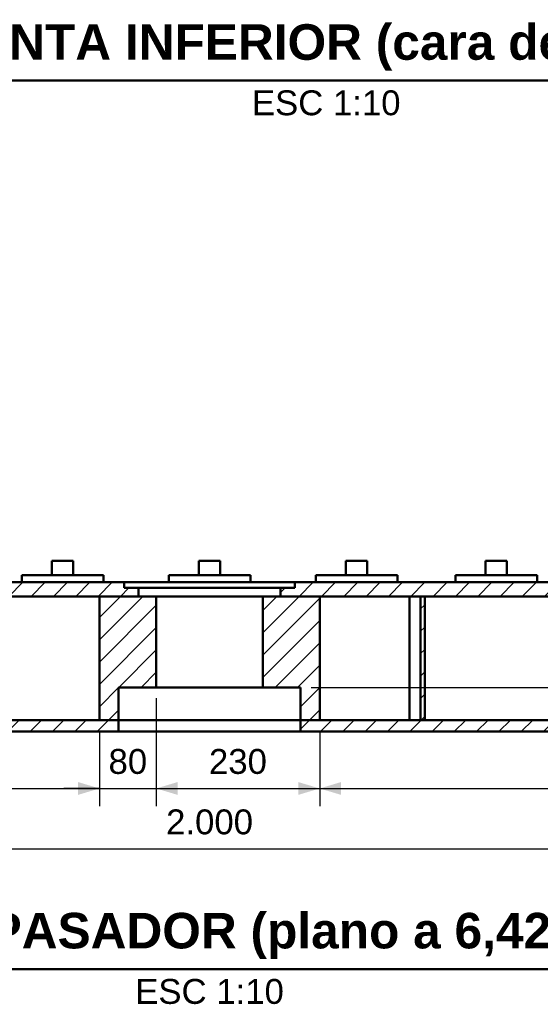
# Model space of a CAD drawing. Header units: millimetres. Extents: x 0 to 841, y 0 to 594.
# Tile 204 of 226: x 461 to 534, y 176 to 314. Entities that reach past the tile are written whole.
import ezdxf
from ezdxf.enums import TextEntityAlignment as Align

# ---------------------------------------------------------------- set-up
doc = ezdxf.new("R2010")
doc.units = ezdxf.units.MM
for name, color, linetype, lineweight in [('ACH', 7, 'CONTINUOUS', 13), ('COTA', 7, 'CONTINUOUS', 25), ('TXT', 7, 'CONTINUOUS', 25), ('VIS', 7, 'CONTINUOUS', 50)]:
    doc.layers.add(name, color=color, linetype=linetype, lineweight=lineweight)
doc.styles.add('STD', font='LiberationSans-Regular.ttf')
doc.styles.add('STDB', font='LiberationSans-Bold.ttf')

msp = doc.modelspace()

# ---------------------------------------------------------------- hatches: boundary and pattern name
at = {"layer": 'ACH'}
h = msp.add_hatch(dxfattribs=at)
h.set_pattern_fill('ANSI31', scale=0.7)
h.paths.add_polyline_path([(401.52, 232.95), (401.52, 234.95), (475.52, 234.95), (475.52, 234.15), (477.52, 234.15), (477.52, 232.95)])
h = msp.add_hatch(dxfattribs=at)
h.set_pattern_fill('ANSI31', scale=0.7)
h.paths.add_polyline_path([(499.52, 234.95), (573.52, 234.95), (573.52, 232.95), (497.52, 232.95), (497.52, 234.15), (499.52, 234.15)])
h = msp.add_hatch(dxfattribs=at)
h.set_pattern_fill('ANSI31', scale=0.7)
h.paths.add_polyline_path([(472.02, 215.55), (472.02, 232.95), (480.02, 232.95), (480.02, 220.15), (474.72, 220.15), (474.72, 215.55)])
h = msp.add_hatch(dxfattribs=at)
h.set_pattern_fill('ANSI31', scale=0.7)
h.paths.add_polyline_path([(495.02, 232.95), (503.02, 232.95), (503.02, 215.55), (500.32, 215.55), (500.32, 220.15), (495.02, 220.15)])
h = msp.add_hatch(dxfattribs=at)
h.set_pattern_fill('ANSI31', scale=0.7)
h.paths.add_polyline_path([(517.22, 232.95), (517.82, 232.95), (517.82, 215.55), (517.22, 215.55)])
h = msp.add_hatch(dxfattribs=at)
h.set_pattern_fill('ANSI31', scale=0.7)
h.paths.add_polyline_path([(401.52, 213.95), (401.52, 215.55), (474.72, 215.55), (474.72, 213.95)])
h = msp.add_hatch(dxfattribs=at)
h.set_pattern_fill('ANSI31', scale=0.7)
h.paths.add_polyline_path([(500.32, 215.55), (573.52, 215.55), (573.52, 213.95), (500.32, 213.95)])

# ---------------------------------------------------------------- linework, layer by layer
at = {"layer": 'COTA'}
for p, q in [((501.82, 220.15), (598.02, 220.15)), ((501.82, 220.15), (598.02, 220.15)), ((480.02, 218.65), (480.02, 203.45)), ((480.02, 218.65), (480.02, 203.45)), ((472.02, 214.05), (472.02, 203.45)), ((472.02, 214.05), (472.02, 203.45)), ((503.02, 214.05), (503.02, 203.45)), ((503.02, 214.05), (503.02, 203.45)), ((401.52, 205.95), (472.02, 205.95)), ((472.02, 205.95), (467.02, 205.95)), ((472.02, 205.95), (480.02, 205.95)), ((480.02, 205.95), (485.02, 205.95)), ((480.02, 205.95), (503.02, 205.95)), ((503.02, 205.95), (573.52, 205.95)), ((387.52, 197.45), (587.52, 197.45))]:
    msp.add_line(p, q, dxfattribs=at)
for points in [[(472.02, 205.95), (469.02, 206.85), (469.02, 205.05)], [(472.02, 205.95), (469.02, 206.85), (469.02, 205.05)], [(480.02, 205.95), (483.02, 205.05), (483.02, 206.85)], [(480.02, 205.95), (483.02, 205.05), (483.02, 206.85)], [(503.02, 205.95), (500.02, 206.85), (500.02, 205.05)], [(503.02, 205.95), (506.02, 205.05), (506.02, 206.85)]]:
    msp.add_solid(points, dxfattribs=at)
at = {"layer": 'VIS'}
for p, q in [((443.37, 305.55), (564.51, 305.55)), ((397.69, 180.55), (577.35, 180.55))]:
    msp.add_line(p, q, dxfattribs=at)
for points in [[(465.33, 237.95), (465.45, 237.95), (465.57, 237.95), (465.7, 237.95), (465.82, 237.95), (465.95, 237.95), (466.07, 237.95), (466.2, 237.95), (466.32, 237.95), (466.45, 237.95), (466.57, 237.95), (466.7, 237.95), (466.82, 237.95), (466.95, 237.95), (467.07, 237.95), (467.19, 237.95), (467.32, 237.95), (467.44, 237.95), (467.57, 237.95), (467.69, 237.95), (467.82, 237.95), (467.94, 237.95), (468.07, 237.95), (468.19, 237.95), (468.32, 237.95)], [(465.33, 237.95), (465.33, 235.95)], [(468.32, 237.95), (468.32, 237.95), (468.32, 237.95), (468.32, 237.95), (468.32, 237.95), (468.32, 237.95), (468.33, 237.95)], [(468.33, 237.95), (468.33, 235.95)], [(486.02, 237.95), (486.14, 237.95), (486.27, 237.95), (486.39, 237.95), (486.52, 237.95), (486.64, 237.95), (486.77, 237.95), (486.89, 237.95), (487.02, 237.95), (487.14, 237.95), (487.27, 237.95), (487.39, 237.95), (487.52, 237.95), (487.64, 237.95), (487.76, 237.95), (487.89, 237.95), (488.01, 237.95), (488.14, 237.95), (488.26, 237.95), (488.39, 237.95), (488.51, 237.95), (488.64, 237.95), (488.76, 237.95), (488.89, 237.95), (489.01, 237.95)], [(486.02, 237.95), (486.02, 235.95)], [(489.01, 237.95), (489.01, 237.95), (489.01, 237.95), (489.02, 237.95), (489.02, 237.95), (489.02, 237.95), (489.02, 237.95)], [(489.02, 237.95), (489.02, 235.95)], [(506.71, 237.95), (506.84, 237.95), (506.96, 237.95), (507.09, 237.95), (507.21, 237.95), (507.34, 237.95), (507.46, 237.95), (507.59, 237.95), (507.71, 237.95), (507.84, 237.95), (507.96, 237.95), (508.08, 237.95), (508.21, 237.95), (508.33, 237.95), (508.46, 237.95), (508.58, 237.95), (508.71, 237.95), (508.83, 237.95), (508.96, 237.95), (509.08, 237.95), (509.21, 237.95), (509.33, 237.95), (509.46, 237.95), (509.58, 237.95), (509.7, 237.95)], [(506.71, 237.95), (506.71, 235.95)], [(509.7, 237.95), (509.71, 237.95), (509.71, 237.95), (509.71, 237.95), (509.71, 237.95), (509.71, 237.95), (509.71, 237.95)], [(509.71, 237.95), (509.71, 235.95)], [(526.37, 237.95), (526.5, 237.95), (526.62, 237.95), (526.74, 237.95), (526.87, 237.95), (526.99, 237.95), (527.12, 237.95), (527.24, 237.95), (527.37, 237.95), (527.49, 237.95), (527.62, 237.95), (527.74, 237.95), (527.87, 237.95), (527.99, 237.95), (528.12, 237.95), (528.24, 237.95), (528.36, 237.95), (528.49, 237.95), (528.61, 237.95), (528.74, 237.95), (528.86, 237.95), (528.99, 237.95), (529.11, 237.95), (529.24, 237.95), (529.36, 237.95)], [(526.37, 237.95), (526.37, 235.95)], [(529.36, 237.95), (529.36, 237.95), (529.36, 237.95), (529.37, 237.95), (529.37, 237.95), (529.37, 237.95), (529.37, 237.95)], [(529.37, 237.95), (529.37, 235.95)], [(461.08, 235.95), (461.2, 235.95), (461.32, 235.95), (461.44, 235.95), (461.56, 235.95), (461.68, 235.95), (461.8, 235.95), (461.92, 235.95), (462.04, 235.95), (462.16, 235.95), (462.28, 235.95), (462.4, 235.95), (462.52, 235.95), (462.64, 235.95), (462.76, 235.95), (462.89, 235.95), (463.01, 235.95), (463.13, 235.95), (463.25, 235.95), (463.37, 235.95), (463.49, 235.95), (463.61, 235.95), (463.73, 235.95), (463.85, 235.95), (463.97, 235.95), (464.09, 235.95), (464.21, 235.95), (464.33, 235.95), (464.45, 235.95), (464.57, 235.95), (464.7, 235.95), (464.82, 235.95), (464.94, 235.95), (465.06, 235.95), (465.18, 235.95), (465.3, 235.95), (465.42, 235.95), (465.54, 235.95), (465.66, 235.95), (465.78, 235.95), (465.9, 235.95), (466.02, 235.95), (466.14, 235.95), (466.26, 235.95), (466.38, 235.95), (466.51, 235.95), (466.63, 235.95), (466.75, 235.95), (466.87, 235.95), (466.99, 235.95), (467.11, 235.95), (467.23, 235.95), (467.35, 235.95), (467.47, 235.95), (467.59, 235.95), (467.71, 235.95), (467.83, 235.95), (467.95, 235.95), (468.07, 235.95), (468.2, 235.95), (468.32, 235.95), (468.44, 235.95), (468.56, 235.95), (468.68, 235.95), (468.8, 235.95), (468.92, 235.95), (469.04, 235.95), (469.16, 235.95), (469.28, 235.95), (469.4, 235.95), (469.52, 235.95), (469.64, 235.95), (469.76, 235.95), (469.88, 235.95), (470.01, 235.95), (470.13, 235.95), (470.25, 235.95), (470.37, 235.95), (470.49, 235.95), (470.61, 235.95), (470.73, 235.95), (470.85, 235.95), (470.97, 235.95), (471.09, 235.95), (471.21, 235.95), (471.33, 235.95), (471.45, 235.95), (471.57, 235.95), (471.69, 235.95), (471.82, 235.95), (471.94, 235.95), (472.06, 235.95), (472.18, 235.95), (472.3, 235.95), (472.42, 235.95), (472.54, 235.95)], [(461.08, 235.95), (461.08, 234.95)], [(472.54, 235.95), (472.55, 235.95), (472.55, 235.95), (472.56, 235.95), (472.56, 235.95), (472.57, 235.95), (472.58, 235.95)], [(472.58, 235.95), (472.58, 234.95)], [(481.77, 235.95), (481.89, 235.95), (482.01, 235.95), (482.13, 235.95), (482.25, 235.95), (482.37, 235.95), (482.49, 235.95), (482.61, 235.95), (482.74, 235.95), (482.86, 235.95), (482.98, 235.95), (483.1, 235.95), (483.22, 235.95), (483.34, 235.95), (483.46, 235.95), (483.58, 235.95), (483.7, 235.95), (483.82, 235.95), (483.94, 235.95), (484.06, 235.95), (484.18, 235.95), (484.3, 235.95), (484.42, 235.95), (484.55, 235.95), (484.67, 235.95), (484.79, 235.95), (484.91, 235.95), (485.03, 235.95), (485.15, 235.95), (485.27, 235.95), (485.39, 235.95), (485.51, 235.95), (485.63, 235.95), (485.75, 235.95), (485.87, 235.95), (485.99, 235.95), (486.11, 235.95), (486.23, 235.95), (486.36, 235.95), (486.48, 235.95), (486.6, 235.95), (486.72, 235.95), (486.84, 235.95), (486.96, 235.95), (487.08, 235.95), (487.2, 235.95), (487.32, 235.95), (487.44, 235.95), (487.56, 235.95), (487.68, 235.95), (487.8, 235.95), (487.92, 235.95), (488.04, 235.95), (488.17, 235.95), (488.29, 235.95), (488.41, 235.95), (488.53, 235.95), (488.65, 235.95), (488.77, 235.95), (488.89, 235.95), (489.01, 235.95), (489.13, 235.95), (489.25, 235.95), (489.37, 235.95), (489.49, 235.95), (489.61, 235.95), (489.73, 235.95), (489.85, 235.95), (489.98, 235.95), (490.1, 235.95), (490.22, 235.95), (490.34, 235.95), (490.46, 235.95), (490.58, 235.95), (490.7, 235.95), (490.82, 235.95), (490.94, 235.95), (491.06, 235.95), (491.18, 235.95), (491.3, 235.95), (491.42, 235.95), (491.54, 235.95), (491.66, 235.95), (491.79, 235.95), (491.91, 235.95), (492.03, 235.95), (492.15, 235.95), (492.27, 235.95), (492.39, 235.95), (492.51, 235.95), (492.63, 235.95), (492.75, 235.95), (492.87, 235.95), (492.99, 235.95), (493.11, 235.95), (493.23, 235.95)], [(481.77, 235.95), (481.77, 234.95)], [(493.23, 235.95), (493.24, 235.95), (493.25, 235.95), (493.25, 235.95), (493.26, 235.95), (493.26, 235.95), (493.27, 235.95)], [(493.27, 235.95), (493.27, 234.95)], [(502.46, 235.95), (502.58, 235.95), (502.71, 235.95), (502.83, 235.95), (502.95, 235.95), (503.07, 235.95), (503.19, 235.95), (503.31, 235.95), (503.43, 235.95), (503.55, 235.95), (503.67, 235.95), (503.79, 235.95), (503.91, 235.95), (504.03, 235.95), (504.15, 235.95), (504.27, 235.95), (504.4, 235.95), (504.52, 235.95), (504.64, 235.95), (504.76, 235.95), (504.88, 235.95), (505, 235.95), (505.12, 235.95), (505.24, 235.95), (505.36, 235.95), (505.48, 235.95), (505.6, 235.95), (505.72, 235.95), (505.84, 235.95), (505.96, 235.95), (506.08, 235.95), (506.21, 235.95), (506.33, 235.95), (506.45, 235.95), (506.57, 235.95), (506.69, 235.95), (506.81, 235.95), (506.93, 235.95), (507.05, 235.95), (507.17, 235.95), (507.29, 235.95), (507.41, 235.95), (507.53, 235.95), (507.65, 235.95), (507.77, 235.95), (507.89, 235.95), (508.02, 235.95), (508.14, 235.95), (508.26, 235.95), (508.38, 235.95), (508.5, 235.95), (508.62, 235.95), (508.74, 235.95), (508.86, 235.95), (508.98, 235.95), (509.1, 235.95), (509.22, 235.95), (509.34, 235.95), (509.46, 235.95), (509.58, 235.95), (509.7, 235.95), (509.83, 235.95), (509.95, 235.95), (510.07, 235.95), (510.19, 235.95), (510.31, 235.95), (510.43, 235.95), (510.55, 235.95), (510.67, 235.95), (510.79, 235.95), (510.91, 235.95), (511.03, 235.95), (511.15, 235.95), (511.27, 235.95), (511.39, 235.95), (511.51, 235.95), (511.64, 235.95), (511.76, 235.95), (511.88, 235.95), (512, 235.95), (512.12, 235.95), (512.24, 235.95), (512.36, 235.95), (512.48, 235.95), (512.6, 235.95), (512.72, 235.95), (512.84, 235.95), (512.96, 235.95), (513.08, 235.95), (513.2, 235.95), (513.32, 235.95), (513.45, 235.95), (513.57, 235.95), (513.69, 235.95), (513.81, 235.95), (513.93, 235.95)], [(502.46, 235.95), (502.46, 234.95)], [(513.93, 235.95), (513.93, 235.95), (513.94, 235.95), (513.95, 235.95), (513.95, 235.95), (513.96, 235.95), (513.96, 235.95)], [(513.96, 235.95), (513.96, 234.95)], [(522.12, 235.95), (522.24, 235.95), (522.36, 235.95), (522.48, 235.95), (522.6, 235.95), (522.72, 235.95), (522.85, 235.95), (522.97, 235.95), (523.09, 235.95), (523.21, 235.95), (523.33, 235.95), (523.45, 235.95), (523.57, 235.95), (523.69, 235.95), (523.81, 235.95), (523.93, 235.95), (524.05, 235.95), (524.17, 235.95), (524.29, 235.95), (524.41, 235.95), (524.53, 235.95), (524.66, 235.95), (524.78, 235.95), (524.9, 235.95), (525.02, 235.95), (525.14, 235.95), (525.26, 235.95), (525.38, 235.95), (525.5, 235.95), (525.62, 235.95), (525.74, 235.95), (525.86, 235.95), (525.98, 235.95), (526.1, 235.95), (526.22, 235.95), (526.34, 235.95), (526.47, 235.95), (526.59, 235.95), (526.71, 235.95), (526.83, 235.95), (526.95, 235.95), (527.07, 235.95), (527.19, 235.95), (527.31, 235.95), (527.43, 235.95), (527.55, 235.95), (527.67, 235.95), (527.79, 235.95), (527.91, 235.95), (528.03, 235.95), (528.15, 235.95), (528.28, 235.95), (528.4, 235.95), (528.52, 235.95), (528.64, 235.95), (528.76, 235.95), (528.88, 235.95), (529, 235.95), (529.12, 235.95), (529.24, 235.95), (529.36, 235.95), (529.48, 235.95), (529.6, 235.95), (529.72, 235.95), (529.84, 235.95), (529.96, 235.95), (530.09, 235.95), (530.21, 235.95), (530.33, 235.95), (530.45, 235.95), (530.57, 235.95), (530.69, 235.95), (530.81, 235.95), (530.93, 235.95), (531.05, 235.95), (531.17, 235.95), (531.29, 235.95), (531.41, 235.95), (531.53, 235.95), (531.65, 235.95), (531.77, 235.95), (531.9, 235.95), (532.02, 235.95), (532.14, 235.95), (532.26, 235.95), (532.38, 235.95), (532.5, 235.95), (532.62, 235.95), (532.74, 235.95), (532.86, 235.95), (532.98, 235.95), (533.1, 235.95), (533.22, 235.95), (533.34, 235.95), (533.46, 235.95), (533.58, 235.95)], [(522.12, 235.95), (522.12, 234.95)], [(533.58, 235.95), (533.59, 235.95), (533.6, 235.95), (533.6, 235.95), (533.61, 235.95), (533.62, 235.95), (533.62, 235.95)], [(533.62, 235.95), (533.62, 234.95)], [(475.52, 234.95), (401.52, 234.95)], [(475.52, 234.95), (475.52, 234.15)], [(475.52, 234.95), (475.64, 234.95), (475.76, 234.95), (475.88, 234.95), (476, 234.95), (476.12, 234.95), (476.24, 234.95), (476.36, 234.95), (476.48, 234.95), (476.6, 234.95), (476.72, 234.95), (476.84, 234.95), (476.96, 234.95), (477.08, 234.95), (477.2, 234.95), (477.32, 234.95), (477.44, 234.95), (477.56, 234.95), (477.68, 234.95), (477.8, 234.95), (477.92, 234.95), (478.04, 234.95), (478.16, 234.95), (478.28, 234.95), (478.4, 234.95), (478.52, 234.95), (478.64, 234.95), (478.76, 234.95), (478.88, 234.95), (479, 234.95), (479.12, 234.95), (479.24, 234.95), (479.36, 234.95), (479.48, 234.95), (479.6, 234.95), (479.72, 234.95), (479.84, 234.95), (479.96, 234.95), (480.08, 234.95), (480.2, 234.95), (480.32, 234.95), (480.44, 234.95), (480.56, 234.95), (480.68, 234.95), (480.8, 234.95), (480.92, 234.95), (481.04, 234.95), (481.16, 234.95), (481.28, 234.95), (481.4, 234.95), (481.52, 234.95), (481.64, 234.95), (481.76, 234.95), (481.88, 234.95), (482, 234.95), (482.12, 234.95), (482.24, 234.95), (482.36, 234.95), (482.48, 234.95), (482.6, 234.95), (482.72, 234.95), (482.84, 234.95), (482.96, 234.95), (483.08, 234.95), (483.2, 234.95), (483.32, 234.95), (483.44, 234.95), (483.56, 234.95), (483.68, 234.95), (483.8, 234.95), (483.92, 234.95), (484.04, 234.95), (484.16, 234.95), (484.28, 234.95), (484.4, 234.95), (484.52, 234.95), (484.64, 234.95), (484.76, 234.95), (484.88, 234.95), (485, 234.95), (485.12, 234.95), (485.24, 234.95), (485.36, 234.95), (485.48, 234.95), (485.6, 234.95), (485.72, 234.95), (485.84, 234.95), (485.96, 234.95), (486.08, 234.95), (486.2, 234.95), (486.32, 234.95), (486.44, 234.95), (486.56, 234.95), (486.68, 234.95), (486.8, 234.95), (486.92, 234.95), (487.04, 234.95), (487.16, 234.95), (487.28, 234.95), (487.4, 234.95), (487.52, 234.95), (487.64, 234.95), (487.76, 234.95), (487.88, 234.95), (488, 234.95), (488.12, 234.95), (488.24, 234.95), (488.36, 234.95), (488.48, 234.95), (488.6, 234.95), (488.72, 234.95), (488.84, 234.95), (488.96, 234.95), (489.08, 234.95), (489.2, 234.95), (489.32, 234.95), (489.44, 234.95), (489.56, 234.95), (489.68, 234.95), (489.8, 234.95), (489.92, 234.95), (490.04, 234.95), (490.16, 234.95), (490.28, 234.95), (490.4, 234.95), (490.52, 234.95), (490.64, 234.95), (490.76, 234.95), (490.88, 234.95), (491, 234.95), (491.12, 234.95), (491.24, 234.95), (491.36, 234.95), (491.48, 234.95), (491.6, 234.95), (491.72, 234.95), (491.84, 234.95), (491.96, 234.95), (492.08, 234.95), (492.2, 234.95), (492.32, 234.95), (492.44, 234.95), (492.56, 234.95), (492.68, 234.95), (492.8, 234.95), (492.92, 234.95), (493.04, 234.95), (493.16, 234.95), (493.28, 234.95), (493.4, 234.95), (493.52, 234.95), (493.64, 234.95), (493.76, 234.95), (493.88, 234.95), (494, 234.95), (494.12, 234.95), (494.24, 234.95), (494.36, 234.95), (494.48, 234.95), (494.6, 234.95), (494.72, 234.95), (494.84, 234.95), (494.96, 234.95), (495.08, 234.95), (495.2, 234.95), (495.32, 234.95), (495.44, 234.95), (495.56, 234.95), (495.68, 234.95), (495.8, 234.95), (495.92, 234.95), (496.04, 234.95), (496.16, 234.95), (496.28, 234.95), (496.4, 234.95), (496.52, 234.95), (496.64, 234.95), (496.76, 234.95), (496.88, 234.95), (497, 234.95), (497.12, 234.95), (497.24, 234.95), (497.36, 234.95), (497.48, 234.95), (497.6, 234.95), (497.72, 234.95), (497.84, 234.95), (497.96, 234.95), (498.08, 234.95), (498.2, 234.95), (498.32, 234.95), (498.44, 234.95), (498.56, 234.95), (498.68, 234.95), (498.8, 234.95), (498.92, 234.95), (499.04, 234.95), (499.16, 234.95), (499.28, 234.95), (499.4, 234.95), (499.52, 234.95)], [(477.52, 234.15), (475.52, 234.15)], [(477.52, 234.15), (477.52, 232.95)], [(477.52, 234.15), (477.64, 234.15), (477.76, 234.15), (477.88, 234.15), (478, 234.15), (478.12, 234.15), (478.24, 234.15), (478.36, 234.15), (478.48, 234.15), (478.6, 234.15), (478.72, 234.15), (478.85, 234.15), (478.97, 234.15), (479.09, 234.15), (479.21, 234.15), (479.33, 234.15), (479.45, 234.15), (479.57, 234.15), (479.69, 234.15), (479.81, 234.15), (479.93, 234.15), (480.05, 234.15), (480.17, 234.15), (480.29, 234.15), (480.41, 234.15), (480.53, 234.15), (480.65, 234.15), (480.77, 234.15), (480.89, 234.15), (481.01, 234.15), (481.13, 234.15), (481.25, 234.15), (481.38, 234.15), (481.5, 234.15), (481.62, 234.15), (481.74, 234.15), (481.86, 234.15), (481.98, 234.15), (482.1, 234.15), (482.22, 234.15), (482.34, 234.15), (482.46, 234.15), (482.58, 234.15), (482.7, 234.15), (482.82, 234.15), (482.94, 234.15), (483.06, 234.15), (483.18, 234.15), (483.3, 234.15), (483.42, 234.15), (483.54, 234.15), (483.66, 234.15), (483.78, 234.15), (483.91, 234.15), (484.03, 234.15), (484.15, 234.15), (484.27, 234.15), (484.39, 234.15), (484.51, 234.15), (484.63, 234.15), (484.75, 234.15), (484.87, 234.15), (484.99, 234.15), (485.11, 234.15), (485.23, 234.15), (485.35, 234.15), (485.47, 234.15), (485.59, 234.15), (485.71, 234.15), (485.83, 234.15), (485.95, 234.15), (486.07, 234.15), (486.19, 234.15), (486.32, 234.15), (486.44, 234.15), (486.56, 234.15), (486.68, 234.15), (486.8, 234.15), (486.92, 234.15), (487.04, 234.15), (487.16, 234.15), (487.28, 234.15), (487.4, 234.15), (487.52, 234.15), (487.64, 234.15), (487.76, 234.15), (487.88, 234.15), (488, 234.15), (488.12, 234.15), (488.24, 234.15), (488.36, 234.15), (488.48, 234.15), (488.6, 234.15), (488.72, 234.15), (488.85, 234.15), (488.97, 234.15), (489.09, 234.15), (489.21, 234.15), (489.33, 234.15), (489.45, 234.15), (489.57, 234.15), (489.69, 234.15), (489.81, 234.15), (489.93, 234.15), (490.05, 234.15), (490.17, 234.15), (490.29, 234.15), (490.41, 234.15), (490.53, 234.15), (490.65, 234.15), (490.77, 234.15), (490.89, 234.15), (491.01, 234.15), (491.13, 234.15), (491.25, 234.15), (491.38, 234.15), (491.5, 234.15), (491.62, 234.15), (491.74, 234.15), (491.86, 234.15), (491.98, 234.15), (492.1, 234.15), (492.22, 234.15), (492.34, 234.15), (492.46, 234.15), (492.58, 234.15), (492.7, 234.15), (492.82, 234.15), (492.94, 234.15), (493.06, 234.15), (493.18, 234.15), (493.3, 234.15), (493.42, 234.15), (493.54, 234.15), (493.66, 234.15), (493.78, 234.15), (493.91, 234.15), (494.03, 234.15), (494.15, 234.15), (494.27, 234.15), (494.39, 234.15), (494.51, 234.15), (494.63, 234.15), (494.75, 234.15), (494.87, 234.15), (494.99, 234.15), (495.11, 234.15), (495.23, 234.15), (495.35, 234.15), (495.47, 234.15), (495.59, 234.15), (495.71, 234.15), (495.83, 234.15), (495.95, 234.15), (496.07, 234.15), (496.19, 234.15), (496.32, 234.15), (496.44, 234.15), (496.56, 234.15), (496.68, 234.15), (496.8, 234.15), (496.92, 234.15), (497.04, 234.15), (497.16, 234.15), (497.28, 234.15), (497.4, 234.15), (497.52, 234.15)], [(499.52, 234.15), (497.52, 234.15)], [(497.52, 234.15), (497.52, 232.95)], [(573.52, 234.95), (499.52, 234.95)], [(499.52, 234.95), (499.52, 234.15)], [(477.52, 232.95), (401.52, 232.95)], [(472.02, 232.95), (472.02, 215.55)], [(480.02, 232.95), (472.02, 232.95)], [(480.02, 232.95), (480.02, 220.15)], [(495.02, 232.95), (494.9, 232.95), (494.78, 232.95), (494.66, 232.95), (494.54, 232.95), (494.42, 232.95), (494.3, 232.95), (494.18, 232.95), (494.06, 232.95), (493.94, 232.95), (493.82, 232.95), (493.7, 232.95), (493.58, 232.95), (493.46, 232.95), (493.34, 232.95), (493.22, 232.95), (493.1, 232.95), (492.98, 232.95), (492.86, 232.95), (492.74, 232.95), (492.62, 232.95), (492.5, 232.95), (492.38, 232.95), (492.26, 232.95), (492.14, 232.95), (492.02, 232.95), (491.9, 232.95), (491.78, 232.95), (491.66, 232.95), (491.54, 232.95), (491.42, 232.95), (491.3, 232.95), (491.18, 232.95), (491.06, 232.95), (490.94, 232.95), (490.82, 232.95), (490.7, 232.95), (490.58, 232.95), (490.46, 232.95), (490.34, 232.95), (490.22, 232.95), (490.1, 232.95), (489.98, 232.95), (489.86, 232.95), (489.74, 232.95), (489.62, 232.95), (489.5, 232.95), (489.38, 232.95), (489.26, 232.95), (489.14, 232.95), (489.02, 232.95), (488.9, 232.95), (488.78, 232.95), (488.66, 232.95), (488.54, 232.95), (488.42, 232.95), (488.3, 232.95), (488.18, 232.95), (488.06, 232.95), (487.94, 232.95), (487.82, 232.95), (487.7, 232.95), (487.58, 232.95), (487.46, 232.95), (487.34, 232.95), (487.22, 232.95), (487.1, 232.95), (486.98, 232.95), (486.86, 232.95), (486.74, 232.95), (486.62, 232.95), (486.5, 232.95), (486.38, 232.95), (486.26, 232.95), (486.14, 232.95), (486.02, 232.95), (485.9, 232.95), (485.78, 232.95), (485.66, 232.95), (485.54, 232.95), (485.42, 232.95), (485.3, 232.95), (485.18, 232.95), (485.06, 232.95), (484.94, 232.95), (484.82, 232.95), (484.7, 232.95), (484.58, 232.95), (484.46, 232.95), (484.34, 232.95), (484.22, 232.95), (484.1, 232.95), (483.98, 232.95), (483.86, 232.95), (483.74, 232.95), (483.62, 232.95), (483.5, 232.95), (483.38, 232.95), (483.26, 232.95), (483.14, 232.95), (483.02, 232.95), (482.9, 232.95), (482.78, 232.95), (482.66, 232.95), (482.54, 232.95), (482.42, 232.95), (482.3, 232.95), (482.18, 232.95), (482.06, 232.95), (481.94, 232.95), (481.82, 232.95), (481.7, 232.95), (481.58, 232.95), (481.46, 232.95), (481.34, 232.95), (481.22, 232.95), (481.1, 232.95), (480.98, 232.95), (480.86, 232.95), (480.74, 232.95), (480.62, 232.95), (480.5, 232.95), (480.38, 232.95), (480.26, 232.95), (480.14, 232.95), (480.02, 232.95)], [(503.02, 232.95), (495.02, 232.95)], [(495.02, 232.95), (495.02, 220.15)], [(573.52, 232.95), (497.52, 232.95)], [(503.02, 232.95), (503.02, 215.55)], [(515.65, 232.95), (515.65, 215.55)], [(517.82, 232.95), (517.22, 232.95)], [(517.22, 232.95), (517.22, 215.55)], [(517.82, 232.95), (517.82, 215.55)], [(474.72, 220.15), (474.72, 215.55)], [(480.02, 220.15), (474.72, 220.15)], [(480.02, 220.15), (480.14, 220.15), (480.26, 220.15), (480.38, 220.15), (480.5, 220.15), (480.62, 220.15), (480.74, 220.15), (480.86, 220.15), (480.98, 220.15), (481.1, 220.15), (481.22, 220.15), (481.34, 220.15), (481.46, 220.15), (481.58, 220.15), (481.7, 220.15), (481.82, 220.15), (481.94, 220.15), (482.06, 220.15), (482.18, 220.15), (482.3, 220.15), (482.42, 220.15), (482.54, 220.15), (482.66, 220.15), (482.78, 220.15), (482.9, 220.15), (483.02, 220.15), (483.14, 220.15), (483.26, 220.15), (483.38, 220.15), (483.5, 220.15), (483.62, 220.15), (483.74, 220.15), (483.86, 220.15), (483.98, 220.15), (484.1, 220.15), (484.22, 220.15), (484.34, 220.15), (484.46, 220.15), (484.58, 220.15), (484.7, 220.15), (484.82, 220.15), (484.94, 220.15), (485.06, 220.15), (485.18, 220.15), (485.3, 220.15), (485.42, 220.15), (485.54, 220.15), (485.66, 220.15), (485.78, 220.15), (485.9, 220.15), (486.02, 220.15), (486.14, 220.15), (486.26, 220.15), (486.38, 220.15), (486.5, 220.15), (486.62, 220.15), (486.74, 220.15), (486.86, 220.15), (486.98, 220.15), (487.1, 220.15), (487.22, 220.15), (487.34, 220.15), (487.46, 220.15), (487.58, 220.15), (487.7, 220.15), (487.82, 220.15), (487.94, 220.15), (488.06, 220.15), (488.18, 220.15), (488.3, 220.15), (488.42, 220.15), (488.54, 220.15), (488.66, 220.15), (488.78, 220.15), (488.9, 220.15), (489.02, 220.15), (489.14, 220.15), (489.26, 220.15), (489.38, 220.15), (489.5, 220.15), (489.62, 220.15), (489.74, 220.15), (489.86, 220.15), (489.98, 220.15), (490.1, 220.15), (490.22, 220.15), (490.34, 220.15), (490.46, 220.15), (490.58, 220.15), (490.7, 220.15), (490.82, 220.15), (490.94, 220.15), (491.06, 220.15), (491.18, 220.15), (491.3, 220.15), (491.42, 220.15), (491.54, 220.15), (491.66, 220.15), (491.78, 220.15), (491.9, 220.15), (492.02, 220.15), (492.14, 220.15), (492.26, 220.15), (492.38, 220.15), (492.5, 220.15), (492.62, 220.15), (492.74, 220.15), (492.86, 220.15), (492.98, 220.15), (493.1, 220.15), (493.22, 220.15), (493.34, 220.15), (493.46, 220.15), (493.58, 220.15), (493.7, 220.15), (493.82, 220.15), (493.94, 220.15), (494.06, 220.15), (494.18, 220.15), (494.3, 220.15), (494.42, 220.15), (494.54, 220.15), (494.66, 220.15), (494.78, 220.15), (494.9, 220.15), (495.02, 220.15)], [(500.32, 220.15), (495.02, 220.15)], [(500.32, 220.15), (500.32, 215.55)], [(474.72, 215.55), (401.52, 215.55)], [(474.72, 215.55), (472.02, 215.55)], [(474.72, 215.55), (474.72, 213.95)], [(500.32, 215.55), (500.2, 215.55), (500.08, 215.55), (499.96, 215.55), (499.84, 215.55), (499.72, 215.55), (499.6, 215.55), (499.48, 215.55), (499.36, 215.55), (499.24, 215.55), (499.12, 215.55), (499, 215.55), (498.88, 215.55), (498.76, 215.55), (498.64, 215.55), (498.52, 215.55), (498.4, 215.55), (498.28, 215.55), (498.16, 215.55), (498.04, 215.55), (497.92, 215.55), (497.8, 215.55), (497.68, 215.55), (497.56, 215.55), (497.44, 215.55), (497.32, 215.55), (497.19, 215.55), (497.07, 215.55), (496.95, 215.55), (496.83, 215.55), (496.71, 215.55), (496.59, 215.55), (496.47, 215.55), (496.35, 215.55), (496.23, 215.55), (496.11, 215.55), (495.99, 215.55), (495.87, 215.55), (495.75, 215.55), (495.63, 215.55), (495.51, 215.55), (495.39, 215.55), (495.27, 215.55), (495.15, 215.55), (495.03, 215.55), (494.91, 215.55), (494.79, 215.55), (494.67, 215.55), (494.55, 215.55), (494.43, 215.55), (494.31, 215.55), (494.19, 215.55), (494.07, 215.55), (493.95, 215.55), (493.83, 215.55), (493.71, 215.55), (493.59, 215.55), (493.47, 215.55), (493.35, 215.55), (493.23, 215.55), (493.11, 215.55), (492.99, 215.55), (492.87, 215.55), (492.75, 215.55), (492.63, 215.55), (492.51, 215.55), (492.39, 215.55), (492.27, 215.55), (492.15, 215.55), (492.03, 215.55), (491.91, 215.55), (491.79, 215.55), (491.67, 215.55), (491.55, 215.55), (491.43, 215.55), (491.31, 215.55), (491.19, 215.55), (491.07, 215.55), (490.95, 215.55), (490.83, 215.55), (490.7, 215.55), (490.58, 215.55), (490.46, 215.55), (490.34, 215.55), (490.22, 215.55), (490.1, 215.55), (489.98, 215.55), (489.86, 215.55), (489.74, 215.55), (489.62, 215.55), (489.5, 215.55), (489.38, 215.55), (489.26, 215.55), (489.14, 215.55), (489.02, 215.55), (488.9, 215.55), (488.78, 215.55), (488.66, 215.55), (488.54, 215.55), (488.42, 215.55), (488.3, 215.55), (488.18, 215.55), (488.06, 215.55), (487.94, 215.55), (487.82, 215.55), (487.7, 215.55), (487.58, 215.55), (487.46, 215.55), (487.34, 215.55), (487.22, 215.55), (487.1, 215.55), (486.98, 215.55), (486.86, 215.55), (486.74, 215.55), (486.62, 215.55), (486.5, 215.55), (486.38, 215.55), (486.26, 215.55), (486.14, 215.55), (486.02, 215.55), (485.9, 215.55), (485.78, 215.55), (485.66, 215.55), (485.54, 215.55), (485.42, 215.55), (485.3, 215.55), (485.18, 215.55), (485.06, 215.55), (484.94, 215.55), (484.82, 215.55), (484.7, 215.55), (484.58, 215.55), (484.46, 215.55), (484.33, 215.55), (484.21, 215.55), (484.09, 215.55), (483.97, 215.55), (483.85, 215.55), (483.73, 215.55), (483.61, 215.55), (483.49, 215.55), (483.37, 215.55), (483.25, 215.55), (483.13, 215.55), (483.01, 215.55), (482.89, 215.55), (482.77, 215.55), (482.65, 215.55), (482.53, 215.55), (482.41, 215.55), (482.29, 215.55), (482.17, 215.55), (482.05, 215.55), (481.93, 215.55), (481.81, 215.55), (481.69, 215.55), (481.57, 215.55), (481.45, 215.55), (481.33, 215.55), (481.21, 215.55), (481.09, 215.55), (480.97, 215.55), (480.85, 215.55), (480.73, 215.55), (480.61, 215.55), (480.49, 215.55), (480.37, 215.55), (480.25, 215.55), (480.13, 215.55), (480.01, 215.55), (479.89, 215.55), (479.77, 215.55), (479.65, 215.55), (479.53, 215.55), (479.41, 215.55), (479.29, 215.55), (479.17, 215.55), (479.05, 215.55), (478.93, 215.55), (478.81, 215.55), (478.69, 215.55), (478.57, 215.55), (478.45, 215.55), (478.33, 215.55), (478.21, 215.55), (478.09, 215.55), (477.96, 215.55), (477.84, 215.55), (477.72, 215.55), (477.6, 215.55), (477.48, 215.55), (477.36, 215.55), (477.24, 215.55), (477.12, 215.55), (477, 215.55), (476.88, 215.55), (476.76, 215.55), (476.64, 215.55), (476.52, 215.55), (476.4, 215.55), (476.28, 215.55), (476.16, 215.55), (476.04, 215.55), (475.92, 215.55), (475.8, 215.55), (475.68, 215.55), (475.56, 215.55), (475.44, 215.55), (475.32, 215.55), (475.2, 215.55), (475.08, 215.55), (474.96, 215.55), (474.84, 215.55), (474.72, 215.55)], [(474.72, 215.55), (474.84, 215.55), (474.96, 215.55), (475.08, 215.55), (475.2, 215.55), (475.32, 215.55), (475.44, 215.55), (475.56, 215.55), (475.68, 215.55), (475.8, 215.55), (475.92, 215.55), (476.04, 215.55), (476.16, 215.55), (476.28, 215.55), (476.4, 215.55), (476.52, 215.55), (476.64, 215.55), (476.76, 215.55), (476.88, 215.55), (477, 215.55), (477.12, 215.55), (477.24, 215.55), (477.36, 215.55), (477.48, 215.55), (477.6, 215.55), (477.72, 215.55), (477.84, 215.55), (477.96, 215.55), (478.09, 215.55), (478.21, 215.55), (478.33, 215.55), (478.45, 215.55), (478.57, 215.55), (478.69, 215.55), (478.81, 215.55), (478.93, 215.55), (479.05, 215.55), (479.17, 215.55), (479.29, 215.55), (479.41, 215.55), (479.53, 215.55), (479.65, 215.55), (479.77, 215.55), (479.89, 215.55), (480.01, 215.55), (480.13, 215.55), (480.25, 215.55), (480.37, 215.55), (480.49, 215.55), (480.61, 215.55), (480.73, 215.55), (480.85, 215.55), (480.97, 215.55), (481.09, 215.55), (481.21, 215.55), (481.33, 215.55), (481.45, 215.55), (481.57, 215.55), (481.69, 215.55), (481.81, 215.55), (481.93, 215.55), (482.05, 215.55), (482.17, 215.55), (482.29, 215.55), (482.41, 215.55), (482.53, 215.55), (482.65, 215.55), (482.77, 215.55), (482.89, 215.55), (483.01, 215.55), (483.13, 215.55), (483.25, 215.55), (483.37, 215.55), (483.49, 215.55), (483.61, 215.55), (483.73, 215.55), (483.85, 215.55), (483.97, 215.55), (484.09, 215.55), (484.21, 215.55), (484.33, 215.55), (484.46, 215.55), (484.58, 215.55), (484.7, 215.55), (484.82, 215.55), (484.94, 215.55), (485.06, 215.55), (485.18, 215.55), (485.3, 215.55), (485.42, 215.55), (485.54, 215.55), (485.66, 215.55), (485.78, 215.55), (485.9, 215.55), (486.02, 215.55), (486.14, 215.55), (486.26, 215.55), (486.38, 215.55), (486.5, 215.55), (486.62, 215.55), (486.74, 215.55), (486.86, 215.55), (486.98, 215.55), (487.1, 215.55), (487.22, 215.55), (487.34, 215.55), (487.46, 215.55), (487.58, 215.55), (487.7, 215.55), (487.82, 215.55), (487.94, 215.55), (488.06, 215.55), (488.18, 215.55), (488.3, 215.55), (488.42, 215.55), (488.54, 215.55), (488.66, 215.55), (488.78, 215.55), (488.9, 215.55), (489.02, 215.55), (489.14, 215.55), (489.26, 215.55), (489.38, 215.55), (489.5, 215.55), (489.62, 215.55), (489.74, 215.55), (489.86, 215.55), (489.98, 215.55), (490.1, 215.55), (490.22, 215.55), (490.34, 215.55), (490.46, 215.55), (490.58, 215.55), (490.7, 215.55), (490.83, 215.55), (490.95, 215.55), (491.07, 215.55), (491.19, 215.55), (491.31, 215.55), (491.43, 215.55), (491.55, 215.55), (491.67, 215.55), (491.79, 215.55), (491.91, 215.55), (492.03, 215.55), (492.15, 215.55), (492.27, 215.55), (492.39, 215.55), (492.51, 215.55), (492.63, 215.55), (492.75, 215.55), (492.87, 215.55), (492.99, 215.55), (493.11, 215.55), (493.23, 215.55), (493.35, 215.55), (493.47, 215.55), (493.59, 215.55), (493.71, 215.55), (493.83, 215.55), (493.95, 215.55), (494.07, 215.55), (494.19, 215.55), (494.31, 215.55), (494.43, 215.55), (494.55, 215.55), (494.67, 215.55), (494.79, 215.55), (494.91, 215.55), (495.03, 215.55), (495.15, 215.55), (495.27, 215.55), (495.39, 215.55), (495.51, 215.55), (495.63, 215.55), (495.75, 215.55), (495.87, 215.55), (495.99, 215.55), (496.11, 215.55), (496.23, 215.55), (496.35, 215.55), (496.47, 215.55), (496.59, 215.55), (496.71, 215.55), (496.83, 215.55), (496.95, 215.55), (497.07, 215.55), (497.19, 215.55), (497.32, 215.55), (497.44, 215.55), (497.56, 215.55), (497.68, 215.55), (497.8, 215.55), (497.92, 215.55), (498.04, 215.55), (498.16, 215.55), (498.28, 215.55), (498.4, 215.55), (498.52, 215.55), (498.64, 215.55), (498.76, 215.55), (498.88, 215.55), (499, 215.55), (499.12, 215.55), (499.24, 215.55), (499.36, 215.55), (499.48, 215.55), (499.6, 215.55), (499.72, 215.55), (499.84, 215.55), (499.96, 215.55), (500.08, 215.55), (500.2, 215.55), (500.32, 215.55)], [(573.52, 215.55), (500.32, 215.55)], [(500.32, 215.55), (500.32, 213.95)], [(503.02, 215.55), (500.32, 215.55)], [(517.82, 215.55), (517.22, 215.55)], [(474.72, 213.95), (401.52, 213.95)], [(500.32, 213.95), (500.2, 213.95), (500.08, 213.95), (499.96, 213.95), (499.84, 213.95), (499.72, 213.95), (499.6, 213.95), (499.48, 213.95), (499.36, 213.95), (499.24, 213.95), (499.12, 213.95), (499, 213.95), (498.88, 213.95), (498.76, 213.95), (498.64, 213.95), (498.52, 213.95), (498.4, 213.95), (498.28, 213.95), (498.16, 213.95), (498.04, 213.95), (497.92, 213.95), (497.8, 213.95), (497.68, 213.95), (497.56, 213.95), (497.44, 213.95), (497.32, 213.95), (497.19, 213.95), (497.07, 213.95), (496.95, 213.95), (496.83, 213.95), (496.71, 213.95), (496.59, 213.95), (496.47, 213.95), (496.35, 213.95), (496.23, 213.95), (496.11, 213.95), (495.99, 213.95), (495.87, 213.95), (495.75, 213.95), (495.63, 213.95), (495.51, 213.95), (495.39, 213.95), (495.27, 213.95), (495.15, 213.95), (495.03, 213.95), (494.91, 213.95), (494.79, 213.95), (494.67, 213.95), (494.55, 213.95), (494.43, 213.95), (494.31, 213.95), (494.19, 213.95), (494.07, 213.95), (493.95, 213.95), (493.83, 213.95), (493.71, 213.95), (493.59, 213.95), (493.47, 213.95), (493.35, 213.95), (493.23, 213.95), (493.11, 213.95), (492.99, 213.95), (492.87, 213.95), (492.75, 213.95), (492.63, 213.95), (492.51, 213.95), (492.39, 213.95), (492.27, 213.95), (492.15, 213.95), (492.03, 213.95), (491.91, 213.95), (491.79, 213.95), (491.67, 213.95), (491.55, 213.95), (491.43, 213.95), (491.31, 213.95), (491.19, 213.95), (491.07, 213.95), (490.95, 213.95), (490.83, 213.95), (490.7, 213.95), (490.58, 213.95), (490.46, 213.95), (490.34, 213.95), (490.22, 213.95), (490.1, 213.95), (489.98, 213.95), (489.86, 213.95), (489.74, 213.95), (489.62, 213.95), (489.5, 213.95), (489.38, 213.95), (489.26, 213.95), (489.14, 213.95), (489.02, 213.95), (488.9, 213.95), (488.78, 213.95), (488.66, 213.95), (488.54, 213.95), (488.42, 213.95), (488.3, 213.95), (488.18, 213.95), (488.06, 213.95), (487.94, 213.95), (487.82, 213.95), (487.7, 213.95), (487.58, 213.95), (487.46, 213.95), (487.34, 213.95), (487.22, 213.95), (487.1, 213.95), (486.98, 213.95), (486.86, 213.95), (486.74, 213.95), (486.62, 213.95), (486.5, 213.95), (486.38, 213.95), (486.26, 213.95), (486.14, 213.95), (486.02, 213.95), (485.9, 213.95), (485.78, 213.95), (485.66, 213.95), (485.54, 213.95), (485.42, 213.95), (485.3, 213.95), (485.18, 213.95), (485.06, 213.95), (484.94, 213.95), (484.82, 213.95), (484.7, 213.95), (484.58, 213.95), (484.46, 213.95), (484.33, 213.95), (484.21, 213.95), (484.09, 213.95), (483.97, 213.95), (483.85, 213.95), (483.73, 213.95), (483.61, 213.95), (483.49, 213.95), (483.37, 213.95), (483.25, 213.95), (483.13, 213.95), (483.01, 213.95), (482.89, 213.95), (482.77, 213.95), (482.65, 213.95), (482.53, 213.95), (482.41, 213.95), (482.29, 213.95), (482.17, 213.95), (482.05, 213.95), (481.93, 213.95), (481.81, 213.95), (481.69, 213.95), (481.57, 213.95), (481.45, 213.95), (481.33, 213.95), (481.21, 213.95), (481.09, 213.95), (480.97, 213.95), (480.85, 213.95), (480.73, 213.95), (480.61, 213.95), (480.49, 213.95), (480.37, 213.95), (480.25, 213.95), (480.13, 213.95), (480.01, 213.95), (479.89, 213.95), (479.77, 213.95), (479.65, 213.95), (479.53, 213.95), (479.41, 213.95), (479.29, 213.95), (479.17, 213.95), (479.05, 213.95), (478.93, 213.95), (478.81, 213.95), (478.69, 213.95), (478.57, 213.95), (478.45, 213.95), (478.33, 213.95), (478.21, 213.95), (478.09, 213.95), (477.96, 213.95), (477.84, 213.95), (477.72, 213.95), (477.6, 213.95), (477.48, 213.95), (477.36, 213.95), (477.24, 213.95), (477.12, 213.95), (477, 213.95), (476.88, 213.95), (476.76, 213.95), (476.64, 213.95), (476.52, 213.95), (476.4, 213.95), (476.28, 213.95), (476.16, 213.95), (476.04, 213.95), (475.92, 213.95), (475.8, 213.95), (475.68, 213.95), (475.56, 213.95), (475.44, 213.95), (475.32, 213.95), (475.2, 213.95), (475.08, 213.95), (474.96, 213.95), (474.84, 213.95), (474.72, 213.95)], [(573.52, 213.95), (500.32, 213.95)]]:
    msp.add_lwpolyline(points, dxfattribs=at)

# ---------------------------------------------------------------- texts
at = {"layer": 'TXT'}
for s, height, style, p in [('PLANTA INFERIOR (cara de apoyo)', 5, 'STDB', (503.94, 306.95)), ('80', 3.5, 'STD', (476.02, 206.95)), ('230', 3.5, 'STD', (491.52, 206.95)), ('2.000', 3.5, 'STD', (487.52, 198.45)), ('CORTE POR UN PASADOR (plano a 6,429° del eje x)', 5, 'STDB', (487.52, 181.95))]:
    msp.add_text(s, height=height, dxfattribs=dict(at, style=style)).set_placement(p, align=Align.BOTTOM_CENTER)
at = {"layer": 'TXT', "style": 'STD'}
for p in [(503.94, 304.15), (487.52, 179.15)]:
    msp.add_text('ESC 1:10', height=3.5, dxfattribs=at).set_placement(p, align=Align.TOP_CENTER)

doc.saveas('drawing.dxf')
